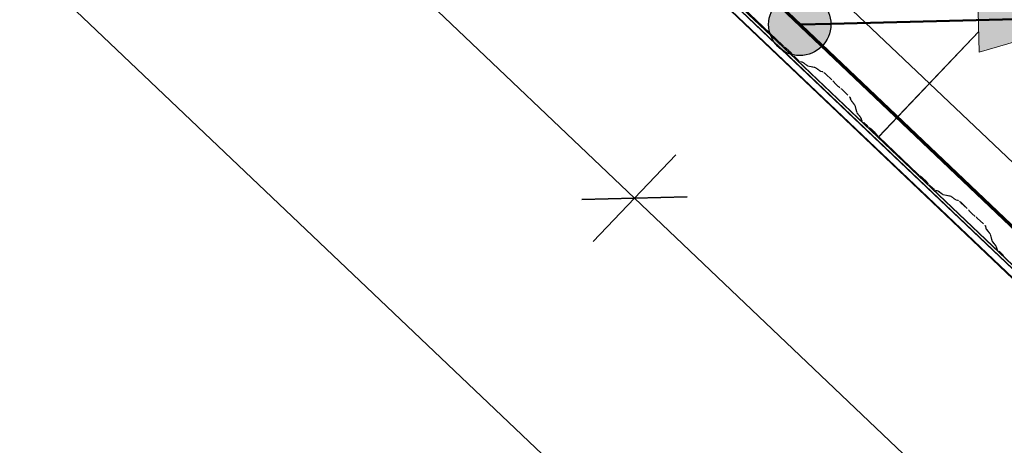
# Model space of a CAD drawing. Header units: metres. Extents: x 32343131.6 to 32343183.7, y 5699223.3 to 5699275.1.
# Tile 5 of 190: x 32343145.312 to 32343147.288, y 5699242.551 to 5699243.405. Entities that reach past the tile are written whole.
import ezdxf

# ---------------------------------------------------------------- set-up
doc = ezdxf.new("R2010")
doc.units = ezdxf.units.M
for name, color, linetype, lineweight in [('0-1', 7, 'Continuous', 5), ('A-ANNO-DIMS', 7, 'Continuous', 9), ('A-ANNO-DIMS-50', 7, 'Continuous', 9), ('A-DETL-GENF', 7, 'Continuous', 18)]:
    doc.layers.add(name, color=color, linetype=linetype, lineweight=lineweight)
for name, color, linetype, lineweight, true_color in [('A-DETL-GENF-3', 5, 'Continuous', 18, 0x0000ff), ('A-DETL-GENF-4', 5, 'Continuous', 50, 0x0000ff), ('A-ROOF-1', 7, 'Continuous', 5, 0xcccccc), ('E-POWR-CNDT-1', 5, 'Continuous', 70, 0x0000ff), ('G-IMPT-1', 5, 'Continuous', 25, 0x0000ff), ('S-BEAM-1', 7, 'Continuous', 5, 0xcccccc)]:
    doc.layers.add(name, color=color, linetype=linetype, lineweight=lineweight, true_color=true_color)
doc.styles.add('Arial', font='arial.ttf', dxfattribs={"height": 0.15})
doc.dimstyles.new('Blitzschutz', dxfattribs={"dimscale": 0.3048, "dimtxt": 0.153039, "dimasz": 0.492126, "dimexe": 0.393701, "dimexo": 0.0625, "dimgap": 0.287073, "dimtad": 1, "dimlfac": 100, "dimrnd": 0.01, "dimdsep": 46, "dimtxsty": 'Arial', "dimblk1": 'OBLIQUE', "dimblk2": 'OBLIQUE', "dimsah": 1, "dimcen": 0.09, "dimdle": 0.393701, "dimadec": 0, "dimazin": 0, "dimtfac": 1, "dimtdec": 4, "dimtix": 1, "dimtmove": 0, "dimatfit": 3, "dimfxl": 0.393701, "dimfxlon": 1, "dimtvp": 1, "dimtfill": 1, "dimtolj": 1, "dimtzin": 0, "dimarcsym": 2})

# ---------------------------------------------------------------- blocks, each defined once
blk = doc.blocks.new('Ortgang Hochpunkt - Ortgang Hochpunkt-3544340-TGA_190_LP5_GR_DA-TGA-01_G_')
at = {"layer": 'A-ROOF-1'}
for p, q in [((89.4753, -25.0355), (54.6993, 8.0497)), ((89.3588, -25.1579), (54.5828, 7.9273)), ((54.5837, 7.9281), (89.3597, -25.1571)), ((89.4753, -25.0355), (54.8986, 7.8602)), ((69.0625, -5.8293), (63.2783, -0.3263)), ((69.0591, -5.8251), (63.2827, -0.3295)), ((69.0527, -5.8128), (63.2944, -0.3344)), ((69.0518, -5.8107), (63.2966, -0.3353)), ((69.0924, -5.8493), (69.0518, -5.8107)), ((69.0902, -5.8484), (69.0527, -5.8128)), ((69.0777, -5.8427), (69.0591, -5.8251)), ((69.0688, -5.8353), (69.0625, -5.8293)), ((69.0733, -5.8395), (69.0691, -5.8355)), ((71.9592, -8.5851), (69.0733, -5.8395)), ((71.9558, -8.5809), (69.0777, -5.8427)), ((71.9503, -8.5695), (69.0902, -5.8484)), ((71.9494, -8.5674), (69.0924, -5.8493))]:
    blk.add_line(p, q, dxfattribs=at)
blk = doc.blocks.new('ARC_190_LPX_FM_Stellplätze_rvt-1-TGA_190_LP5_GR_DA-TGA-01_G_')
at = {"layer": 'S-BEAM-1'}
for p, q in [((32343146.7642, 5699243.4288), (32343146.8176, 5699243.378)), ((32343146.8177, 5699243.3781), (32343146.7643, 5699243.4289)), ((32343146.8176, 5699243.378), (32343146.843, 5699243.3538)), ((32343146.8431, 5699243.3539), (32343146.8177, 5699243.3781)), ((32343147.0359, 5699243.1703), (32343147.2366, 5699243.3813)), ((32343147.0359, 5699243.1703), (32343147.2366, 5699243.3813)), ((32343147.036, 5699243.1704), (32343147.2366, 5699243.3813)), ((32343147.036, 5699243.1704), (32343147.2366, 5699243.3813)), ((32343146.8511, 5699243.3473), (32343146.8463, 5699243.3511)), ((32343146.847, 5699243.3503), (32343146.8518, 5699243.3465)), ((32343146.8579, 5699243.3407), (32343146.8619, 5699243.3361)), ((32343146.8628, 5699243.3354), (32343146.8587, 5699243.34)), ((32343146.8656, 5699243.3323), (32343146.8732, 5699243.3252)), ((32343146.8732, 5699243.3252), (32343146.8657, 5699243.3324)), ((32343146.8823, 5699243.3206), (32343146.8779, 5699243.3215)), ((32343146.8789, 5699243.3204), (32343146.8834, 5699243.3195)), ((32343146.8925, 5699243.3133), (32343146.8833, 5699243.32)), ((32343146.8842, 5699243.3191), (32343146.8934, 5699243.3124)), ((32343146.9078, 5699243.3099), (32343146.8933, 5699243.3129)), ((32343146.8944, 5699243.3118), (32343146.9089, 5699243.3089)), ((32343146.918, 5699243.3027), (32343146.9088, 5699243.3094)), ((32343146.9096, 5699243.3084), (32343146.9189, 5699243.3018)), ((32343146.9237, 5699243.3012), (32343146.9188, 5699243.3022)), ((32343146.9199, 5699243.3012), (32343146.9248, 5699243.3002)), ((32343146.9294, 5699243.2964), (32343146.9417, 5699243.2847)), ((32343146.9418, 5699243.2848), (32343146.9295, 5699243.2965)), ((32343146.9452, 5699243.2811), (32343146.947, 5699243.2789)), ((32343146.9479, 5699243.2781), (32343146.9461, 5699243.2803)), ((32343146.9574, 5699243.2696), (32343146.9551, 5699243.2713)), ((32343146.9559, 5699243.2704), (32343146.9582, 5699243.2687)), ((32343146.962, 5699243.2655), (32343146.9743, 5699243.2537)), ((32343146.9744, 5699243.2538), (32343146.962, 5699243.2655)), ((32343146.9783, 5699243.2493), (32343146.9795, 5699243.2444)), ((32343146.9806, 5699243.2434), (32343146.9794, 5699243.2483)), ((32343146.9802, 5699243.2435), (32343146.9873, 5699243.2346)), ((32343146.9882, 5699243.2338), (32343146.9811, 5699243.2426)), ((32343146.9878, 5699243.2338), (32343146.9914, 5699243.2195)), ((32343146.9925, 5699243.2185), (32343146.9889, 5699243.2328)), ((32343146.992, 5699243.2185), (32343146.9992, 5699243.2097)), ((32343147.0001, 5699243.2089), (32343146.993, 5699243.2177)), ((32343146.9997, 5699243.2089), (32343147.0008, 5699243.2045)), ((32343147.0019, 5699243.2035), (32343147.0008, 5699243.2079)), ((32343147.0058, 5699243.199), (32343147.0133, 5699243.1918)), ((32343147.0134, 5699243.1919), (32343147.0059, 5699243.1991)), ((32343147.0213, 5699243.1853), (32343147.0166, 5699243.1891)), ((32343147.0173, 5699243.1883), (32343147.022, 5699243.1845)), ((32343147.0282, 5699243.1787), (32343147.0322, 5699243.1741)), ((32343147.033, 5699243.1734), (32343147.029, 5699243.178)), ((32343147.036, 5699243.1704), (32343147.0359, 5699243.1703)), ((32343147.0359, 5699243.1703), (32343147.036, 5699243.1704)), ((32343147.0359, 5699243.1703), (32343147.1147, 5699243.0953)), ((32343147.1148, 5699243.0954), (32343147.036, 5699243.1704)), ((32343147.1227, 5699243.0888), (32343147.118, 5699243.0926)), ((32343147.1187, 5699243.0918), (32343147.1235, 5699243.088)), ((32343147.1296, 5699243.0822), (32343147.1336, 5699243.0776)), ((32343147.1345, 5699243.077), (32343147.1304, 5699243.0815)), ((32343147.1373, 5699243.0738), (32343147.1448, 5699243.0667)), ((32343147.1449, 5699243.0668), (32343147.1374, 5699243.0739)), ((32343147.154, 5699243.0621), (32343147.1496, 5699243.063)), ((32343147.1506, 5699243.062), (32343147.1551, 5699243.0611)), ((32343147.1642, 5699243.0549), (32343147.155, 5699243.0615)), ((32343147.1559, 5699243.0606), (32343147.1651, 5699243.0539)), ((32343147.1795, 5699243.0515), (32343147.165, 5699243.0544)), ((32343147.1661, 5699243.0534), (32343147.1805, 5699243.0504)), ((32343147.1897, 5699243.0442), (32343147.1805, 5699243.0509)), ((32343147.1813, 5699243.05), (32343147.1905, 5699243.0433)), ((32343147.1954, 5699243.0427), (32343147.1905, 5699243.0437)), ((32343147.1915, 5699243.0427), (32343147.1965, 5699243.0417)), ((32343147.2011, 5699243.0379), (32343147.2134, 5699243.0262)), ((32343147.2135, 5699243.0263), (32343147.2012, 5699243.038)), ((32343147.2169, 5699243.0226), (32343147.2186, 5699243.0204)), ((32343147.2196, 5699243.0196), (32343147.2178, 5699243.0218)), ((32343147.2291, 5699243.0111), (32343147.2268, 5699243.0128)), ((32343147.2276, 5699243.0119), (32343147.2299, 5699243.0102)), ((32343147.2336, 5699243.007), (32343147.246, 5699242.9952)), ((32343147.2461, 5699242.9953), (32343147.2337, 5699243.0071)), ((32343147.25, 5699242.9908), (32343147.2512, 5699242.9859)), ((32343147.2523, 5699242.9849), (32343147.2511, 5699242.9898)), ((32343147.2518, 5699242.985), (32343147.2589, 5699242.9761)), ((32343147.2599, 5699242.9753), (32343147.2528, 5699242.9842)), ((32343147.2595, 5699242.9753), (32343147.2631, 5699242.961)), ((32343147.2642, 5699242.96), (32343147.2605, 5699242.9743)), ((32343147.2637, 5699242.9601), (32343147.2708, 5699242.9512)), ((32343147.2718, 5699242.9504), (32343147.2647, 5699242.9593)), ((32343147.2713, 5699242.9504), (32343147.2725, 5699242.946)), ((32343147.2736, 5699242.945), (32343147.2724, 5699242.9494)), ((32343147.2775, 5699242.9405), (32343147.285, 5699242.9334)), ((32343147.2851, 5699242.9334), (32343147.2776, 5699242.9406))]:
    blk.add_line(p, q, dxfattribs=at)
for centre, major_axis, ratio, start_param, end_param in [((32343146.8435, 5699243.3543), (-0.00543, 0.00517), 0.087156, 1.570796, 2.355302), ((32343146.8435, 5699243.3543), (-0.00435, 0.00414), 0.087156, 1.570796, 2.355303), ((32343146.8546, 5699243.3433), (-0.00543, 0.00517), 0.087156, 5.235393, 5.496895), ((32343146.8546, 5699243.3433), (-0.00543, 0.00517), 0.087156, 3.927882, 5.179834), ((32343146.8546, 5699243.3433), (-0.00435, 0.00414), 0.087156, 4.247703, 5.374779), ((32343146.8546, 5699243.3433), (-0.00435, 0.00414), 0.087156, 3.927881, 4.189385), ((32343146.8661, 5699243.3328), (-0.00543, 0.00517), 0.087156, 0.78629, 1.047116), ((32343146.8661, 5699243.3328), (-0.00435, 0.00414), 0.087156, 0.786289, 0.941387), ((32343146.8661, 5699243.3328), (-0.00543, 0.00517), 0.087156, 1.047792, 1.570796), ((32343146.8661, 5699243.3328), (-0.00435, 0.00414), 0.087156, 1.047791, 1.570796), ((32343146.8736, 5699243.3256), (-0.00435, 0.00414), 0.087156, 1.570796, 3.003604), ((32343146.8736, 5699243.3256), (-0.00543, 0.00517), 0.087156, 1.570796, 3.003603), ((32343146.8876, 5699243.3154), (-0.00543, 0.00517), 0.087156, 5.711273, 6.145194), ((32343146.8876, 5699243.3154), (-0.00435, 0.00414), 0.087155, 5.711276, 6.145197), ((32343146.8891, 5699243.317), (-0.00435, 0.00414), 0.087156, 2.569678, 3.003604), ((32343146.8891, 5699243.317), (-0.00543, 0.00517), 0.087156, 2.56968, 3.003603), ((32343146.9131, 5699243.3047), (-0.00543, 0.00517), 0.087156, 5.711273, 6.145194), ((32343146.9131, 5699243.3047), (-0.00435, 0.00414), 0.087155, 5.711273, 6.145197), ((32343146.9145, 5699243.3064), (-0.00435, 0.00414), 0.087155, 2.569678, 3.003604), ((32343146.9145, 5699243.3064), (-0.00543, 0.00517), 0.087156, 2.569681, 3.003607), ((32343146.929, 5699243.296), (-0.00543, 0.00517), 0.087155, 4.712389, 6.145191), ((32343146.929, 5699243.296), (-0.00435, 0.00414), 0.087156, 4.71239, 6.145197), ((32343146.9414, 5699243.2843), (-0.00435, 0.00414), 0.087155, 3.74101, 4.71239), ((32343146.9414, 5699243.2843), (-0.00543, 0.00517), 0.087155, 3.74101, 4.712389), ((32343146.9517, 5699243.2749), (-0.00543, 0.00517), 0.087155, 0.599417, 2.542176), ((32343146.9517, 5699243.2749), (-0.00435, 0.00414), 0.087156, 0.599418, 2.542175), ((32343146.9616, 5699243.2651), (-0.00543, 0.00517), 0.087156, 4.712389, 5.683769), ((32343146.9616, 5699243.2651), (-0.00435, 0.00414), 0.087155, 4.712389, 5.683768), ((32343146.9739, 5699243.2533), (-0.00435, 0.00414), 0.087156, 3.279574, 4.712389), ((32343146.9739, 5699243.2533), (-0.00543, 0.00517), 0.087156, 3.279581, 4.712389), ((32343146.985, 5699243.2394), (-0.00543, 0.00517), 0.087156, 0.137988, 0.571914), ((32343146.985, 5699243.2394), (-0.00435, 0.00414), 0.087156, 0.137993, 0.571912), ((32343146.9834, 5699243.2379), (-0.00435, 0.00414), 0.087155, 3.279583, 3.713505), ((32343146.9834, 5699243.2379), (-0.00543, 0.00517), 0.087156, 3.279581, 3.713501), ((32343146.9969, 5699243.2145), (-0.00543, 0.00517), 0.087156, 0.137989, 0.571913), ((32343146.9969, 5699243.2145), (-0.00435, 0.00414), 0.087156, 0.137986, 0.571912), ((32343146.9953, 5699243.213), (-0.00435, 0.00414), 0.087156, 3.279584, 3.713505), ((32343146.9953, 5699243.213), (-0.00543, 0.00517), 0.087155, 3.279582, 3.713506), ((32343147.0062, 5699243.1995), (-0.00543, 0.00517), 0.087155, 0.137989, 1.570797), ((32343147.0062, 5699243.1995), (-0.00435, 0.00414), 0.087155, 0.137994, 1.570797), ((32343147.0137, 5699243.1923), (-0.00543, 0.00517), 0.087156, 1.570796, 2.355301), ((32343147.0137, 5699243.1923), (-0.00435, 0.00414), 0.087156, 1.570796, 2.355303), ((32343147.0248, 5699243.1813), (-0.00543, 0.00517), 0.087156, 3.927882, 5.496895), ((32343147.0248, 5699243.1813), (-0.00435, 0.00414), 0.087156, 3.92788, 5.496895), ((32343147.0364, 5699243.1708), (-0.00543, 0.00517), 0.087156, 0.78629, 1.570796), ((32343147.0364, 5699243.1708), (-0.00435, 0.00414), 0.087156, 0.786288, 1.570796), ((32343147.1152, 5699243.0958), (-0.00543, 0.00517), 0.087156, 1.570796, 2.355302), ((32343147.1152, 5699243.0958), (-0.00435, 0.00414), 0.087155, 1.570796, 2.355303), ((32343147.1263, 5699243.0848), (-0.00543, 0.00517), 0.087156, 3.927883, 5.496896), ((32343147.1263, 5699243.0848), (-0.00435, 0.00414), 0.087155, 3.927881, 5.496896), ((32343147.1378, 5699243.0743), (-0.00543, 0.00517), 0.087156, 0.78629, 1.570796), ((32343147.1378, 5699243.0743), (-0.00435, 0.00414), 0.087156, 0.786288, 1.570796), ((32343147.1453, 5699243.0671), (-0.00543, 0.00517), 0.087156, 1.570797, 3.003603), ((32343147.1453, 5699243.0671), (-0.00435, 0.00414), 0.087156, 1.570797, 3.003604), ((32343147.1593, 5699243.0569), (-0.00543, 0.00517), 0.087156, 5.711273, 6.145194), ((32343147.1593, 5699243.0569), (-0.00435, 0.00414), 0.087156, 5.711275, 6.145197), ((32343147.1607, 5699243.0585), (-0.00435, 0.00414), 0.087155, 2.569675, 3.003604), ((32343147.1607, 5699243.0585), (-0.00543, 0.00517), 0.087156, 2.56968, 3.003607), ((32343147.1848, 5699243.0463), (-0.00543, 0.00517), 0.087156, 5.711273, 6.145194), ((32343147.1848, 5699243.0463), (-0.00435, 0.00414), 0.087155, 5.711276, 6.145197), ((32343147.1862, 5699243.0479), (-0.00435, 0.00414), 0.087156, 2.569674, 3.003604), ((32343147.1862, 5699243.0479), (-0.00543, 0.00517), 0.087156, 2.569681, 3.003609), ((32343147.2007, 5699243.0376), (-0.00543, 0.00517), 0.087155, 4.712389, 6.145195), ((32343147.2007, 5699243.0376), (-0.00435, 0.00414), 0.087155, 4.71239, 6.145197), ((32343147.2131, 5699243.0258), (-0.00435, 0.00414), 0.087156, 3.741007, 4.712389), ((32343147.2131, 5699243.0258), (-0.00543, 0.00517), 0.087155, 3.74101, 4.712389), ((32343147.2234, 5699243.0164), (-0.00543, 0.00517), 0.087155, 0.599418, 2.542178), ((32343147.2234, 5699243.0164), (-0.00435, 0.00414), 0.087155, 0.599417, 2.542176), ((32343147.2333, 5699243.0066), (-0.00543, 0.00517), 0.087156, 4.712389, 5.683771), ((32343147.2333, 5699243.0066), (-0.00435, 0.00414), 0.087156, 4.712389, 5.683768), ((32343147.2456, 5699242.9949), (-0.00435, 0.00414), 0.087156, 3.279583, 4.712389), ((32343147.2456, 5699242.9949), (-0.00543, 0.00517), 0.087156, 3.279581, 4.712389), ((32343147.2567, 5699242.9809), (-0.00543, 0.00517), 0.087156, 0.137989, 0.571916), ((32343147.2567, 5699242.9809), (-0.00435, 0.00414), 0.087156, 0.137991, 0.571912), ((32343147.2551, 5699242.9794), (-0.00435, 0.00414), 0.087155, 3.27958, 3.713505), ((32343147.2551, 5699242.9794), (-0.00543, 0.00517), 0.087156, 3.279581, 3.713501), ((32343147.2685, 5699242.956), (-0.00543, 0.00517), 0.087156, 0.137989, 0.571912), ((32343147.2685, 5699242.956), (-0.00435, 0.00414), 0.087156, 0.137985, 0.571912), ((32343147.267, 5699242.9545), (-0.00435, 0.00414), 0.087156, 3.279582, 3.713504), ((32343147.267, 5699242.9545), (-0.00543, 0.00517), 0.087156, 3.279582, 3.713508), ((32343147.2779, 5699242.941), (-0.00543, 0.00517), 0.087156, 0.137989, 1.570796), ((32343147.2779, 5699242.941), (-0.00435, 0.00414), 0.087156, 0.137993, 1.570796), ((32343147.2854, 5699242.9338), (-0.00543, 0.00517), 0.087156, 1.570796, 2.355307), ((32343147.2854, 5699242.9338), (-0.00435, 0.00414), 0.087155, 1.570796, 2.355303)]:
    blk.add_ellipse(centre, major_axis=major_axis, ratio=ratio, start_param=start_param, end_param=end_param, dxfattribs=at)
at = {"layer": 'A-ROOF-1'}
blk.add_blockref('Ortgang Hochpunkt - Ortgang Hochpunkt-3544340-TGA_190_LP5_GR_DA-TGA-01_G_', (32343077.7673, 5699249.1855), dxfattribs=at)
blk = doc.blocks.new('Symbol_Elektro_Leitung_Hoch_Runter - Zeichnung1_dwg_E-Blitz-Anschlusspunkt-7483321-TGA_190_LP5_GR_DA-TGA-01_G_')
at = {"layer": 'G-IMPT-1'}
blk.add_hatch(color=256, dxfattribs=at).paths.add_polyline_path([(0, -0.0625), (0.0162, -0.0604), (0.0313, -0.0541), (0.0442, -0.0442), (0.0541, -0.0313), (0.0604, -0.0162), (0.0625, 0), (0.0604, 0.0162), (0.0541, 0.0313), (0.0442, 0.0442), (0.0313, 0.0541), (0.0162, 0.0604), (0, 0.0625), (-0.0162, 0.0604), (-0.0313, 0.0541), (-0.0442, 0.0442), (-0.0541, 0.0313), (-0.0604, 0.0162), (-0.0625, 0), (-0.0604, -0.0162), (-0.0541, -0.0313), (-0.0442, -0.0442), (-0.0313, -0.0541), (-0.0162, -0.0604)])
blk.add_circle((0, 0), 0.0625, dxfattribs=at)
blk = doc.blocks.new('Symbol_Elektro_Leitung_Hoch_Runter - Nach unten-7483331-TGA_190_LP5_GR_DA-TGA-01_G_')
at = {"layer": 'A-DETL-GENF-3'}
blk.add_hatch(color=256, dxfattribs=at).paths.add_polyline_path([(-0.4243, -0.4243), (-0.2078, -0.2993), (-0.2993, -0.2078)])
at = {"layer": 'A-DETL-GENF'}
for p, q in [((-0.2993, -0.2078), (-0.4243, -0.4243)), ((-0.2078, -0.2993), (-0.2993, -0.2078)), ((-0.4243, -0.4243), (-0.2078, -0.2993))]:
    blk.add_line(p, q, dxfattribs=at)
at = {"layer": 'A-DETL-GENF-4'}
for p, q in [((0, 0), (-0.0442, -0.0442)), ((-0.0442, -0.0442), (-0.4243, -0.4243))]:
    blk.add_line(p, q, dxfattribs=at)
blk.add_blockref('Symbol_Elektro_Leitung_Hoch_Runter - Zeichnung1_dwg_E-Blitz-Anschlusspunkt-7483321-TGA_190_LP5_GR_DA-TGA-01_G_', (0, 0))
blk = doc.blocks.new('DIMBLOCK5-TGA_190_LP5_GR_DA-TGA-01_G_')
at = {"layer": 'A-ANNO-DIMS-50', "transparency": 16777216}
for p, q in [((32343146.546, 5699243.0471), (32343146.6287, 5699243.134)), ((32343146.546, 5699243.0471), (32343146.4633, 5699242.9602)), ((32343149.444, 5699240.29), (32343146.546, 5699243.0471)), ((32343149.444, 5699240.29), (32343149.5267, 5699240.3769)), ((32343149.444, 5699240.29), (32343149.3613, 5699240.2031))]:
    blk.add_line(p, q, dxfattribs=at)
at = {"layer": 'A-ANNO-DIMS-50', "lineweight": 35, "transparency": 16777216}
for p, q in [((32343146.546, 5699243.0471), (32343146.44, 5699243.0445)), ((32343146.546, 5699243.0471), (32343146.652, 5699243.0497)), ((32343149.444, 5699240.29), (32343149.338, 5699240.2874)), ((32343149.444, 5699240.29), (32343149.55, 5699240.2926))]:
    blk.add_line(p, q, dxfattribs=at)
at = {"layer": 'A-ANNO-DIMS-50', "color": 0, "transparency": 16777216, "insert": (32343148.0487, 5699241.2279), "char_height": 0.15, "width": 0.822172, "attachment_point": 1, "rotation": 136.4273, "line_spacing_factor": 0.941778, "style": 'Arial', "bg_fill": 3, "box_fill_scale": 1.25, "bg_fill_color": 256, "bg_fill_true_color": 13158600, "bg_fill_transparency": 0}
blk.add_mtext('400 cm', dxfattribs=at)
blk = doc.blocks.new('_Oblique')
at = {"color": 0, "linetype": 'ByBlock', "lineweight": -2}
blk.add_line((-0.5, -0.5), (0.5, 0.5), dxfattribs=at)
blk = doc.blocks.new('DIMBLOCK6-TGA_190_LP5_GR_DA-TGA-01_G_')
at = {"layer": 'A-ANNO-DIMS-50', "transparency": 16777216}
for p, q in [((32343140.75, 5699248.5613), (32343140.8327, 5699248.6482)), ((32343140.75, 5699248.5613), (32343140.6673, 5699248.4744)), ((32343146.546, 5699243.0471), (32343140.75, 5699248.5613)), ((32343146.546, 5699243.0471), (32343146.6287, 5699243.134)), ((32343146.546, 5699243.0471), (32343146.4633, 5699242.9602))]:
    blk.add_line(p, q, dxfattribs=at)
at = {"layer": 'A-ANNO-DIMS-50', "lineweight": 35, "transparency": 16777216}
for p, q in [((32343140.75, 5699248.5613), (32343140.856, 5699248.5639)), ((32343140.75, 5699248.5613), (32343140.644, 5699248.5587)), ((32343146.546, 5699243.0471), (32343146.44, 5699243.0445)), ((32343146.546, 5699243.0471), (32343146.652, 5699243.0497))]:
    blk.add_line(p, q, dxfattribs=at)
at = {"layer": 'A-ANNO-DIMS-50', "color": 0, "transparency": 16777216, "insert": (32343143.7017, 5699245.3636), "char_height": 0.15, "width": 0.822172, "attachment_point": 1, "rotation": 136.4273, "line_spacing_factor": 0.941778, "style": 'Arial', "bg_fill": 3, "box_fill_scale": 1.25, "bg_fill_color": 256, "bg_fill_true_color": 13158600, "bg_fill_transparency": 0}
blk.add_mtext('800 cm', dxfattribs=at)
blk = doc.blocks.new('DIMBLOCK10-TGA_190_LP5_GR_DA-TGA-01_G_')
at = {"layer": 'A-ANNO-DIMS-50', "transparency": 16777216}
for p, q in [((32343140.4054, 5699248.199), (32343140.4881, 5699248.286)), ((32343140.4054, 5699248.199), (32343140.3226, 5699248.1121)), ((32343149.0994, 5699239.9277), (32343140.4054, 5699248.199)), ((32343149.0994, 5699239.9277), (32343149.1821, 5699240.0147)), ((32343149.0994, 5699239.9277), (32343149.0166, 5699239.8408))]:
    blk.add_line(p, q, dxfattribs=at)
at = {"layer": 'A-ANNO-DIMS-50', "lineweight": 35, "transparency": 16777216}
for p, q in [((32343140.4054, 5699248.199), (32343140.2993, 5699248.1964)), ((32343140.4054, 5699248.199), (32343140.5114, 5699248.2017)), ((32343149.0994, 5699239.9277), (32343149.2054, 5699239.9304)), ((32343149.0994, 5699239.9277), (32343148.9933, 5699239.9251))]:
    blk.add_line(p, q, dxfattribs=at)
at = {"layer": 'A-ANNO-DIMS-50', "color": 0, "transparency": 16777216, "insert": (32343144.8478, 5699243.583), "char_height": 0.15, "width": 0.960613, "attachment_point": 1, "rotation": 136.4273, "line_spacing_factor": 0.941778, "style": 'Arial', "bg_fill": 3, "box_fill_scale": 1.25, "bg_fill_color": 256, "bg_fill_true_color": 13158600, "bg_fill_transparency": 0}
blk.add_mtext('1200 cm', dxfattribs=at)

msp = doc.modelspace()

# ---------------------------------------------------------------- linework, layer by layer
at = {"layer": 'E-POWR-CNDT-1'}
msp.add_line((32343141.12692, 5699248.86681), (32343149.73039, 5699240.68161), dxfattribs=at)

# ---------------------------------------------------------------- block references
at = {"layer": '0-1'}
msp.add_blockref('ARC_190_LPX_FM_Stellplätze_rvt-1-TGA_190_LP5_GR_DA-TGA-01_G_', (0, 0), dxfattribs=at)
at = {"layer": 'A-DETL-GENF-3', "rotation": 136.4271616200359}
msp.add_blockref('Symbol_Elektro_Leitung_Hoch_Runter - Nach unten-7483331-TGA_190_LP5_GR_DA-TGA-01_G_', (32343146.87763, 5699243.39567), dxfattribs=at)

# ---------------------------------------------------------------- next in the draw order: dimensions: what is measured, and where the dimension line sits
at = {"layer": 'A-ANNO-DIMS'}
dim = msp.add_linear_dim(base=(32343146.546, 5699243.0471), p1=(32343149.52671, 5699240.37694), p2=(32343146.62871, 5699243.13404), angle=316.42726, dimstyle='Blitzschutz', override={"dimpost": '<> cm', "dimfxl": 4}, dxfattribs=at)
dim.commit()
dim.dimension.update_dxf_attribs({"geometry": 'DIMBLOCK5-TGA_190_LP5_GR_DA-TGA-01_G_', "text_midpoint": (32343148.1081, 5699241.78743)})

# ---------------------------------------------------------------- next in the draw order: dimensions: what is measured, and where the dimension line sits
dim = msp.add_linear_dim(base=(32343140.75, 5699248.5613), p1=(32343146.62871, 5699243.13404), p2=(32343140.83271, 5699248.64824), angle=316.42726, dimstyle='Blitzschutz', override={"dimpost": '<> cm', "dimfxl": 8}, dxfattribs=at)
dim.commit()
dim.dimension.update_dxf_attribs({"geometry": 'DIMBLOCK6-TGA_190_LP5_GR_DA-TGA-01_G_', "text_midpoint": (32343143.7611, 5699245.92308)})

# ---------------------------------------------------------------- next in the draw order: dimensions: what is measured, and where the dimension line sits
dim = msp.add_linear_dim(base=(32343140.40536, 5699248.19905), p1=(32343149.18207, 5699240.01469), p2=(32343140.48808, 5699248.28599), angle=316.42726, dimstyle='Blitzschutz', override={"dimpost": '<> cm', "dimfxl": 11.999999}, dxfattribs=at)
dim.commit()
dim.dimension.update_dxf_attribs({"geometry": 'DIMBLOCK10-TGA_190_LP5_GR_DA-TGA-01_G_', "text_midpoint": (32343144.86546, 5699244.18228)})

doc.saveas('drawing.dxf')
